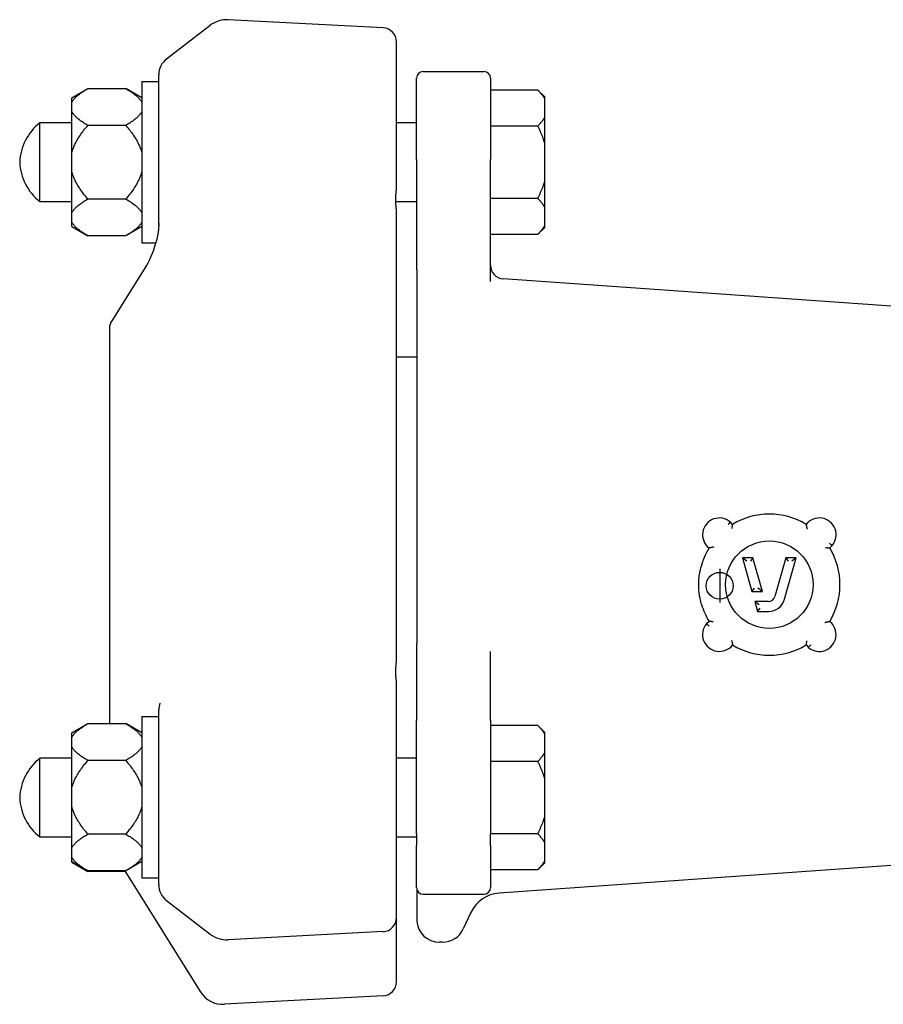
# Model space of a CAD drawing. Header units: millimetres. Extents: x 44 to 4255, y -48 to 483.
# Tile 1 of 5: x 118 to 247, y 157 to 303. Entities that reach past the tile are written whole.
import ezdxf

# ---------------------------------------------------------------- set-up
doc = ezdxf.new("R2010")
doc.units = ezdxf.units.MM
doc.layers.add('DETAIL', color=2, linetype='Continuous')
doc.layers.add('ORIGIN', color=6, linetype='Continuous')

msp = doc.modelspace()

# ---------------------------------------------------------------- linework, layer by layer
at = {"layer": 'DETAIL'}
for p, q in [((172.25, 302.03), (149.22, 303.24)), ((140.08, 297.42), (146.57, 302.41)), ((174.25, 278.31), (174.25, 299.93)), ((138.91, 272.8), (138.91, 295.04)), ((177.23, 282.45), (177.23, 294.54)), ((178.23, 295.54), (187.23, 295.54)), ((188.23, 294.54), (188.23, 282.45)), ((125.96, 291.61), (128.36, 293)), ((128.36, 293), (134.01, 293)), ((136.41, 291.61), (134.01, 293)), ((136.41, 294.05), (136.41, 270.05)), ((136.41, 294.05), (138.91, 294.05)), ((125.96, 290.88), (125.96, 291.61)), ((188.23, 292.8), (195.23, 292.8)), ((196.23, 291.8), (195.23, 292.8)), ((196.23, 291.8), (196.23, 291.56)), ((196.23, 291.56), (196.23, 288.66)), ((125.96, 289.64), (125.96, 290.88)), ((125.96, 283.29), (125.96, 289.64)), ((196.23, 288.66), (196.23, 284.94)), ((125.96, 287.92), (121.23, 287.92)), ((121.23, 276.17), (121.23, 287.92)), ((134.01, 287.52), (128.36, 287.52)), ((177.23, 287.92), (174.25, 287.92)), ((195.23, 287.42), (188.23, 287.42)), ((196.23, 284.94), (196.23, 279.15)), ((125.96, 280.8), (125.96, 283.29)), ((177.23, 282.45), (177.23, 269.19)), ((188.23, 266.36), (188.23, 282.45)), ((125.96, 274.46), (125.96, 280.8)), ((196.23, 279.15), (196.23, 275.43)), ((125.96, 276.17), (121.23, 276.17)), ((134.01, 276.57), (128.36, 276.57)), ((177.23, 276.17), (174.15, 276.17)), ((195.23, 276.67), (188.23, 276.67)), ((196.23, 275.43), (196.23, 272.54)), ((125.96, 273.21), (125.96, 274.46)), ((174.25, 208.02), (174.25, 274.7)), ((125.96, 272.48), (125.96, 273.21)), ((125.96, 272.48), (128.36, 271.1)), ((136.41, 272.48), (134.01, 271.1)), ((196.23, 272.54), (196.23, 272.3)), ((134.01, 271.1), (128.36, 271.1)), ((195.23, 271.3), (188.23, 271.3)), ((196.23, 272.3), (195.23, 271.3)), ((136.41, 270.05), (138.47, 270.05)), ((177.23, 269.19), (177.23, 266.2)), ((131.73, 258.06), (136.79, 266.16)), ((177.25, 266.05), (177.25, 210.54)), ((188.23, 264.32), (188.23, 266.36)), ((249.24, 260.56), (190.09, 264.7)), ((131.58, 257.53), (131.58, 198.55)), ((177.25, 253.05), (174.25, 253.05)), ((224.22, 228.19), (223.89, 228.53)), ((238.65, 224.68), (239.01, 225.03)), ((227.24, 223.22), (225.68, 223.22)), ((226.34, 222.72), (225.68, 223.22)), ((225.68, 223.22), (227.08, 218.22)), ((227.24, 223.22), (226.86, 222.72)), ((228.64, 218.22), (227.24, 223.22)), ((232.12, 223.22), (230.5, 217.45)), ((231.94, 217.04), (233.67, 223.22)), ((232.12, 223.22), (232.49, 222.72)), ((233.67, 223.22), (232.12, 223.22)), ((233.67, 223.22), (233.01, 222.72)), ((227.08, 218.22), (227.46, 218.72)), ((227.08, 218.22), (228.64, 218.22)), ((228.64, 218.22), (227.98, 218.72)), ((229.53, 216.72), (227.51, 216.72)), ((228.16, 216.22), (227.51, 216.72)), ((227.51, 216.72), (227.93, 215.22)), ((227.93, 215.22), (228.31, 215.72)), ((227.93, 215.22), (229.53, 215.22)), ((220.71, 213.76), (220.34, 213.41)), ((177.23, 210.11), (177.23, 206.94)), ((235.14, 210.25), (235.48, 209.89)), ((188.23, 208.86), (188.23, 209.26)), ((188.23, 199.03), (188.23, 208.86)), ((177.23, 206.94), (177.23, 199.03)), ((174.25, 169.72), (174.25, 204.62)), ((136.41, 199.6), (136.41, 175.6)), ((136.41, 199.6), (138.91, 199.6)), ((138.91, 174.61), (138.91, 200.59)), ((125.96, 197.16), (128.36, 198.55)), ((128.36, 198.55), (134.01, 198.55)), ((136.41, 197.16), (134.01, 198.55)), ((177.23, 182.17), (177.23, 199.03)), ((188.23, 199.03), (188.23, 182.17)), ((188.23, 198.3), (195.23, 198.3)), ((196.23, 197.3), (195.23, 198.3)), ((125.96, 196.43), (125.96, 197.16)), ((125.96, 195.19), (125.96, 196.43)), ((196.23, 197.3), (196.23, 197.06)), ((196.23, 197.06), (196.23, 194.16)), ((125.96, 188.84), (125.96, 195.19)), ((125.96, 193.42), (121.23, 193.42)), ((121.23, 181.67), (121.23, 193.42)), ((177.23, 193.42), (174.25, 193.42)), ((196.23, 194.16), (196.23, 190.44)), ((134.01, 193.07), (128.36, 193.07)), ((195.23, 192.92), (188.23, 192.92)), ((196.23, 190.44), (196.23, 184.65)), ((125.96, 186.35), (125.96, 188.84)), ((125.96, 180.01), (125.96, 186.35)), ((196.23, 184.65), (196.23, 180.93)), ((125.96, 181.67), (121.23, 181.67)), ((134.01, 182.12), (128.36, 182.12)), ((177.23, 181.67), (174.25, 181.67)), ((177.23, 182.17), (177.23, 180.43)), ((195.23, 182.17), (188.23, 182.17)), ((188.23, 180.43), (188.23, 182.17)), ((177.23, 174.18), (177.23, 180.43)), ((188.23, 180.43), (188.23, 174.18)), ((196.23, 180.93), (196.23, 178.04)), ((125.96, 178.76), (125.96, 180.01)), ((125.96, 178.03), (125.96, 178.76)), ((125.96, 178.03), (128.36, 176.65)), ((125.96, 177.93), (125.96, 178.03)), ((125.96, 177.93), (128.36, 176.55)), ((136.41, 178.03), (134.01, 176.65)), ((249.24, 177.53), (189.5, 173.35)), ((196.23, 177.8), (195.23, 176.8)), ((196.23, 178.04), (196.23, 177.8)), ((134.01, 176.65), (128.36, 176.65)), ((133.91, 176.55), (128.36, 176.55)), ((133.85, 176.65), (145.07, 158.69)), ((195.23, 176.8), (188.23, 176.8)), ((136.41, 175.6), (138.91, 175.6)), ((177.25, 174), (177.25, 169.2)), ((178.23, 173.18), (187.23, 173.18)), ((140.08, 172.23), (146.57, 167.23)), ((185.32, 170.48), (184.17, 168.01)), ((174.25, 160.16), (174.25, 169.72)), ((172.25, 167.62), (149.22, 166.41)), ((181.09, 166.05), (180.64, 166.05)), ((172.25, 158.05), (148.67, 156.82))]:
    msp.add_line(p, q, dxfattribs=at)
at = {"layer": 'DETAIL', "flags": 128}
for points in [[(125.96, 290.88), (126, 290.97), (126.04, 291.05), (126.09, 291.13), (126.15, 291.22), (126.21, 291.3), (126.28, 291.39), (126.35, 291.47), (126.42, 291.56), (126.5, 291.64), (126.59, 291.73), (126.68, 291.82), (126.78, 291.9), (126.88, 291.99), (126.98, 292.08), (127.1, 292.17), (127.21, 292.26), (127.34, 292.35), (127.47, 292.44), (127.6, 292.53), (127.74, 292.62), (127.89, 292.71), (128.04, 292.81), (128.19, 292.9), (128.36, 293)], [(134.01, 293), (134.17, 292.9), (134.33, 292.81), (134.48, 292.71), (134.63, 292.62), (134.77, 292.53), (134.9, 292.44), (135.03, 292.35), (135.15, 292.26), (135.27, 292.17), (135.38, 292.08), (135.49, 291.99), (135.59, 291.9), (135.69, 291.82), (135.78, 291.73), (135.86, 291.64), (135.94, 291.56), (136.02, 291.47), (136.09, 291.39), (136.16, 291.3), (136.22, 291.22), (136.27, 291.13), (136.32, 291.05), (136.37, 290.97), (136.41, 290.88)], [(195.23, 292.8), (195.29, 292.74), (195.34, 292.69), (195.39, 292.63), (195.44, 292.58), (195.49, 292.53), (195.54, 292.47), (195.59, 292.42), (195.63, 292.37), (195.68, 292.32), (195.72, 292.27), (195.76, 292.21), (195.81, 292.16), (195.85, 292.11), (195.89, 292.06), (195.93, 292.01), (195.96, 291.96), (196, 291.91), (196.04, 291.86), (196.07, 291.81), (196.11, 291.76), (196.14, 291.71), (196.17, 291.66), (196.2, 291.61), (196.23, 291.56)], [(128.36, 287.52), (128.19, 287.62), (128.04, 287.71), (127.89, 287.81), (127.74, 287.9), (127.6, 287.99), (127.47, 288.08), (127.34, 288.17), (127.21, 288.26), (127.1, 288.35), (126.98, 288.44), (126.88, 288.53), (126.78, 288.62), (126.68, 288.7), (126.59, 288.79), (126.5, 288.88), (126.42, 288.96), (126.35, 289.05), (126.28, 289.13), (126.21, 289.22), (126.15, 289.3), (126.09, 289.38), (126.04, 289.47), (126, 289.55), (125.96, 289.64)], [(136.41, 289.64), (136.37, 289.55), (136.32, 289.47), (136.27, 289.38), (136.22, 289.3), (136.16, 289.22), (136.09, 289.13), (136.02, 289.05), (135.94, 288.96), (135.86, 288.88), (135.78, 288.79), (135.69, 288.7), (135.59, 288.62), (135.49, 288.53), (135.38, 288.44), (135.27, 288.35), (135.15, 288.26), (135.03, 288.17), (134.9, 288.08), (134.77, 287.99), (134.63, 287.9), (134.48, 287.81), (134.33, 287.71), (134.17, 287.62), (134.01, 287.52)], [(196.23, 288.66), (196.2, 288.61), (196.17, 288.56), (196.14, 288.51), (196.11, 288.46), (196.07, 288.41), (196.04, 288.36), (196, 288.31), (195.96, 288.26), (195.93, 288.21), (195.89, 288.16), (195.85, 288.11), (195.81, 288.06), (195.76, 288.01), (195.72, 287.95), (195.68, 287.9), (195.63, 287.85), (195.59, 287.8), (195.54, 287.74), (195.49, 287.69), (195.44, 287.64), (195.39, 287.58), (195.34, 287.53), (195.29, 287.48), (195.23, 287.42)], [(125.96, 283.29), (126, 283.46), (126.04, 283.63), (126.09, 283.8), (126.15, 283.97), (126.21, 284.13), (126.28, 284.3), (126.35, 284.47), (126.42, 284.64), (126.5, 284.82), (126.59, 284.99), (126.68, 285.16), (126.78, 285.33), (126.88, 285.51), (126.98, 285.69), (127.1, 285.86), (127.21, 286.04), (127.34, 286.22), (127.47, 286.4), (127.6, 286.58), (127.74, 286.77), (127.89, 286.95), (128.04, 287.14), (128.19, 287.33), (128.36, 287.52)], [(134.01, 287.52), (134.17, 287.33), (134.33, 287.14), (134.48, 286.95), (134.63, 286.77), (134.77, 286.58), (134.9, 286.4), (135.03, 286.22), (135.15, 286.04), (135.27, 285.86), (135.38, 285.69), (135.49, 285.51), (135.59, 285.33), (135.69, 285.16), (135.78, 284.99), (135.86, 284.82), (135.94, 284.64), (136.02, 284.47), (136.09, 284.3), (136.16, 284.13), (136.22, 283.97), (136.27, 283.8), (136.32, 283.63), (136.37, 283.46), (136.41, 283.29)], [(195.23, 287.42), (195.29, 287.31), (195.34, 287.21), (195.39, 287.1), (195.44, 286.99), (195.49, 286.88), (195.54, 286.78), (195.59, 286.67), (195.63, 286.57), (195.68, 286.46), (195.72, 286.36), (195.76, 286.26), (195.81, 286.15), (195.85, 286.05), (195.89, 285.95), (195.93, 285.85), (195.96, 285.74), (196, 285.64), (196.04, 285.54), (196.07, 285.44), (196.11, 285.34), (196.14, 285.24), (196.17, 285.14), (196.2, 285.04), (196.23, 284.94)], [(128.36, 276.57), (128.19, 276.76), (128.04, 276.95), (127.89, 277.14), (127.74, 277.33), (127.6, 277.51), (127.47, 277.69), (127.34, 277.87), (127.21, 278.05), (127.1, 278.23), (126.98, 278.41), (126.88, 278.58), (126.78, 278.76), (126.68, 278.93), (126.59, 279.11), (126.5, 279.28), (126.42, 279.45), (126.35, 279.62), (126.28, 279.79), (126.21, 279.96), (126.15, 280.13), (126.09, 280.3), (126.04, 280.47), (126, 280.63), (125.96, 280.8)], [(136.41, 280.8), (136.37, 280.63), (136.32, 280.47), (136.27, 280.3), (136.22, 280.13), (136.16, 279.96), (136.09, 279.79), (136.02, 279.62), (135.94, 279.45), (135.86, 279.28), (135.78, 279.11), (135.69, 278.93), (135.59, 278.76), (135.49, 278.58), (135.38, 278.41), (135.27, 278.23), (135.15, 278.05), (135.03, 277.87), (134.9, 277.69), (134.77, 277.51), (134.63, 277.33), (134.48, 277.14), (134.33, 276.95), (134.17, 276.76), (134.01, 276.57)], [(174.24, 278.12), (174.24, 278.13), (174.24, 278.13), (174.24, 278.14), (174.24, 278.15), (174.24, 278.16), (174.25, 278.17), (174.25, 278.17), (174.25, 278.18), (174.25, 278.19), (174.25, 278.2), (174.25, 278.2), (174.25, 278.21), (174.25, 278.22), (174.25, 278.23), (174.25, 278.24), (174.25, 278.24), (174.25, 278.25), (174.25, 278.26), (174.25, 278.27), (174.25, 278.27), (174.25, 278.28), (174.25, 278.29), (174.25, 278.3), (174.25, 278.31)], [(196.23, 279.15), (196.2, 279.05), (196.17, 278.95), (196.14, 278.85), (196.11, 278.75), (196.07, 278.65), (196.04, 278.55), (196, 278.45), (195.96, 278.35), (195.93, 278.25), (195.89, 278.15), (195.85, 278.04), (195.81, 277.94), (195.76, 277.84), (195.72, 277.73), (195.68, 277.63), (195.63, 277.53), (195.59, 277.42), (195.54, 277.32), (195.49, 277.21), (195.44, 277.1), (195.39, 277), (195.34, 276.89), (195.29, 276.78), (195.23, 276.67)], [(174.2, 275.41), (174.19, 275.51), (174.18, 275.6), (174.17, 275.7), (174.16, 275.8), (174.16, 275.9), (174.15, 276), (174.15, 276.1), (174.15, 276.2), (174.15, 276.29), (174.14, 276.39), (174.14, 276.49), (174.15, 276.59), (174.15, 276.69), (174.15, 276.79), (174.15, 276.89), (174.16, 276.99), (174.16, 277.08), (174.17, 277.18), (174.17, 277.28), (174.18, 277.38), (174.19, 277.48), (174.2, 277.58), (174.21, 277.68), (174.22, 277.77)], [(174.22, 277.77), (174.22, 277.79), (174.22, 277.8), (174.22, 277.82), (174.23, 277.83), (174.23, 277.85), (174.23, 277.86), (174.23, 277.88), (174.23, 277.89), (174.23, 277.9), (174.23, 277.92), (174.23, 277.93), (174.24, 277.95), (174.24, 277.96), (174.24, 277.98), (174.24, 277.99), (174.24, 278.01), (174.24, 278.02), (174.24, 278.03), (174.24, 278.05), (174.24, 278.06), (174.24, 278.08), (174.24, 278.09), (174.24, 278.1), (174.24, 278.12)], [(125.96, 274.46), (126, 274.54), (126.04, 274.63), (126.09, 274.71), (126.15, 274.79), (126.21, 274.88), (126.28, 274.96), (126.35, 275.05), (126.42, 275.13), (126.5, 275.22), (126.59, 275.31), (126.68, 275.39), (126.78, 275.48), (126.88, 275.57), (126.98, 275.65), (127.1, 275.74), (127.21, 275.83), (127.34, 275.92), (127.47, 276.01), (127.6, 276.1), (127.74, 276.2), (127.89, 276.29), (128.04, 276.38), (128.19, 276.48), (128.36, 276.57)], [(134.01, 276.57), (134.17, 276.48), (134.33, 276.38), (134.48, 276.29), (134.63, 276.2), (134.77, 276.1), (134.9, 276.01), (135.03, 275.92), (135.15, 275.83), (135.27, 275.74), (135.38, 275.65), (135.49, 275.57), (135.59, 275.48), (135.69, 275.39), (135.78, 275.31), (135.86, 275.22), (135.94, 275.13), (136.02, 275.05), (136.09, 274.96), (136.16, 274.88), (136.22, 274.79), (136.27, 274.71), (136.32, 274.63), (136.37, 274.54), (136.41, 274.46)], [(174.22, 275.13), (174.22, 275.15), (174.22, 275.16), (174.22, 275.17), (174.22, 275.18), (174.22, 275.19), (174.21, 275.2), (174.21, 275.21), (174.21, 275.22), (174.21, 275.24), (174.21, 275.25), (174.21, 275.26), (174.21, 275.27), (174.21, 275.28), (174.21, 275.29), (174.2, 275.3), (174.2, 275.32), (174.2, 275.33), (174.2, 275.34), (174.2, 275.35), (174.2, 275.36), (174.2, 275.37), (174.2, 275.38), (174.2, 275.4), (174.2, 275.41)], [(195.23, 276.67), (195.29, 276.62), (195.34, 276.56), (195.39, 276.51), (195.44, 276.46), (195.49, 276.4), (195.54, 276.35), (195.59, 276.3), (195.63, 276.24), (195.68, 276.19), (195.72, 276.14), (195.76, 276.09), (195.81, 276.04), (195.85, 275.99), (195.89, 275.93), (195.93, 275.88), (195.96, 275.83), (196, 275.78), (196.04, 275.73), (196.07, 275.68), (196.11, 275.63), (196.14, 275.58), (196.17, 275.53), (196.2, 275.48), (196.23, 275.43)], [(174.25, 274.7), (174.25, 274.71), (174.25, 274.73), (174.25, 274.75), (174.25, 274.77), (174.25, 274.78), (174.24, 274.8), (174.24, 274.82), (174.24, 274.84), (174.24, 274.86), (174.24, 274.87), (174.24, 274.89), (174.24, 274.91), (174.24, 274.93), (174.24, 274.95), (174.24, 274.97), (174.24, 274.98), (174.23, 275), (174.23, 275.02), (174.23, 275.04), (174.23, 275.06), (174.23, 275.08), (174.23, 275.1), (174.22, 275.12), (174.22, 275.13)], [(128.36, 271.1), (128.19, 271.19), (128.04, 271.29), (127.89, 271.38), (127.74, 271.47), (127.6, 271.57), (127.47, 271.66), (127.34, 271.75), (127.21, 271.84), (127.1, 271.93), (126.98, 272.02), (126.88, 272.1), (126.78, 272.19), (126.68, 272.28), (126.59, 272.36), (126.5, 272.45), (126.42, 272.54), (126.35, 272.62), (126.28, 272.71), (126.21, 272.79), (126.15, 272.88), (126.09, 272.96), (126.04, 273.04), (126, 273.13), (125.96, 273.21)], [(136.41, 273.21), (136.37, 273.13), (136.32, 273.04), (136.27, 272.96), (136.22, 272.88), (136.16, 272.79), (136.09, 272.71), (136.02, 272.62), (135.94, 272.54), (135.86, 272.45), (135.78, 272.36), (135.69, 272.28), (135.59, 272.19), (135.49, 272.1), (135.38, 272.02), (135.27, 271.93), (135.15, 271.84), (135.03, 271.75), (134.9, 271.66), (134.77, 271.57), (134.63, 271.47), (134.48, 271.38), (134.33, 271.29), (134.17, 271.19), (134.01, 271.1)], [(138.91, 273), (138.91, 272.84), (138.9, 272.69), (138.9, 272.54), (138.89, 272.4), (138.88, 272.26), (138.87, 272.13), (138.86, 271.99), (138.85, 271.87), (138.83, 271.74), (138.81, 271.62), (138.8, 271.51), (138.78, 271.4), (138.76, 271.29), (138.74, 271.18), (138.73, 271.09), (138.71, 270.99), (138.69, 270.9), (138.67, 270.82), (138.65, 270.73), (138.63, 270.66), (138.61, 270.58), (138.6, 270.52), (138.58, 270.45), (138.56, 270.39)], [(196.23, 272.54), (196.2, 272.49), (196.17, 272.44), (196.14, 272.39), (196.11, 272.34), (196.07, 272.29), (196.04, 272.24), (196, 272.19), (195.96, 272.14), (195.93, 272.09), (195.89, 272.03), (195.85, 271.98), (195.81, 271.93), (195.76, 271.88), (195.72, 271.83), (195.68, 271.78), (195.63, 271.72), (195.59, 271.67), (195.54, 271.62), (195.49, 271.57), (195.44, 271.51), (195.39, 271.46), (195.34, 271.41), (195.29, 271.35), (195.23, 271.3)], [(136.79, 266.16), (137.07, 266.62), (137.32, 267.09), (137.56, 267.56), (137.78, 268.05), (137.98, 268.54), (138.16, 269.04), (138.33, 269.54), (138.4, 269.8), (138.47, 270.05)], [(138.56, 270.39), (138.55, 270.37), (138.55, 270.34), (138.54, 270.32), (138.53, 270.29), (138.53, 270.27), (138.52, 270.25), (138.52, 270.23), (138.51, 270.21), (138.51, 270.19), (138.5, 270.18), (138.5, 270.16), (138.49, 270.15), (138.49, 270.13), (138.49, 270.12), (138.48, 270.11), (138.48, 270.1), (138.48, 270.09), (138.48, 270.08), (138.47, 270.07), (138.47, 270.06), (138.47, 270.06), (138.47, 270.05), (138.47, 270.05), (138.47, 270.05)], [(177.23, 266.2), (177.23, 266.19), (177.23, 266.18), (177.23, 266.17), (177.23, 266.16), (177.23, 266.16), (177.23, 266.15), (177.23, 266.14), (177.24, 266.13), (177.24, 266.12), (177.24, 266.11), (177.24, 266.1), (177.24, 266.1), (177.24, 266.09), (177.24, 266.08), (177.24, 266.07), (177.25, 266.06), (177.25, 266.05), (177.25, 266.04), (177.25, 266.03), (177.26, 266.03), (177.26, 266.02), (177.26, 266.01), (177.26, 266), (177.27, 265.99)], [(177.27, 265.99), (177.27, 265.99), (177.27, 265.99), (177.27, 265.98), (177.27, 265.98), (177.27, 265.98), (177.27, 265.98), (177.27, 265.97), (177.27, 265.97), (177.27, 265.97), (177.27, 265.97), (177.27, 265.96), (177.27, 265.96), (177.27, 265.96), (177.27, 265.96), (177.27, 265.95), (177.27, 265.95), (177.27, 265.95), (177.27, 265.95), (177.28, 265.94), (177.28, 265.94), (177.28, 265.94), (177.28, 265.94), (177.28, 265.93), (177.28, 265.93)], [(223.55, 228.17), (223.57, 228.19), (223.59, 228.21), (223.62, 228.24), (223.64, 228.26), (223.66, 228.28), (223.68, 228.31), (223.7, 228.33), (223.72, 228.35), (223.74, 228.37), (223.76, 228.39), (223.78, 228.41), (223.79, 228.42), (223.81, 228.44), (223.82, 228.46), (223.84, 228.47), (223.85, 228.48), (223.86, 228.49), (223.87, 228.5), (223.88, 228.51), (223.88, 228.52), (223.89, 228.52), (223.89, 228.53), (223.89, 228.53), (223.89, 228.53)], [(224.14, 227.55), (224.14, 227.58), (224.15, 227.62), (224.15, 227.66), (224.16, 227.7), (224.16, 227.73), (224.17, 227.77), (224.17, 227.8), (224.17, 227.84), (224.18, 227.87), (224.18, 227.91), (224.19, 227.94), (224.19, 227.97), (224.19, 228), (224.2, 228.03), (224.2, 228.06), (224.21, 228.08), (224.21, 228.11), (224.21, 228.13), (224.21, 228.15), (224.22, 228.16), (224.22, 228.17), (224.22, 228.18), (224.22, 228.19), (224.22, 228.19)], [(235.14, 228.19), (235.14, 228.19), (235.14, 228.18), (235.14, 228.17), (235.14, 228.16), (235.15, 228.14), (235.15, 228.12), (235.15, 228.09), (235.16, 228.07), (235.16, 228.04), (235.17, 228.01), (235.18, 227.98), (235.18, 227.95), (235.19, 227.91), (235.2, 227.88), (235.21, 227.84), (235.22, 227.8), (235.22, 227.76), (235.23, 227.73), (235.24, 227.69), (235.25, 227.65), (235.26, 227.61), (235.27, 227.57), (235.28, 227.53), (235.29, 227.49)], [(221.4, 224.83), (221.36, 224.82), (221.32, 224.81), (221.29, 224.8), (221.25, 224.79), (221.21, 224.78), (221.17, 224.77), (221.13, 224.76), (221.09, 224.76), (221.06, 224.75), (221.02, 224.74), (220.99, 224.73), (220.95, 224.72), (220.92, 224.72), (220.89, 224.71), (220.86, 224.71), (220.83, 224.7), (220.8, 224.7), (220.78, 224.69), (220.76, 224.69), (220.74, 224.68), (220.73, 224.68), (220.72, 224.68), (220.71, 224.68), (220.71, 224.68)], [(238.01, 224.75), (238.04, 224.75), (238.08, 224.75), (238.12, 224.74), (238.16, 224.74), (238.19, 224.73), (238.23, 224.73), (238.26, 224.73), (238.3, 224.72), (238.33, 224.72), (238.37, 224.71), (238.4, 224.71), (238.43, 224.7), (238.46, 224.7), (238.49, 224.7), (238.52, 224.69), (238.54, 224.69), (238.57, 224.69), (238.59, 224.69), (238.6, 224.68), (238.62, 224.68), (238.63, 224.68), (238.64, 224.68), (238.65, 224.68), (238.65, 224.68)], [(238.64, 225.37), (238.67, 225.34), (238.69, 225.32), (238.71, 225.3), (238.74, 225.28), (238.76, 225.26), (238.78, 225.24), (238.8, 225.22), (238.83, 225.2), (238.85, 225.18), (238.87, 225.16), (238.88, 225.14), (238.9, 225.13), (238.92, 225.11), (238.93, 225.1), (238.95, 225.08), (238.96, 225.07), (238.97, 225.06), (238.98, 225.05), (238.99, 225.04), (239, 225.04), (239, 225.03), (239.01, 225.03), (239.01, 225.03), (239.01, 225.03)], [(219.6, 216.26), (219.54, 216.49), (219.48, 216.72), (219.43, 216.95), (219.38, 217.18), (219.34, 217.42), (219.3, 217.65), (219.27, 217.89), (219.25, 218.13), (219.22, 218.37), (219.21, 218.6), (219.2, 218.84), (219.19, 219.08), (219.19, 219.32), (219.2, 219.56), (219.21, 219.8), (219.22, 220.04), (219.24, 220.27), (219.27, 220.51), (219.3, 220.75), (219.33, 220.98), (219.37, 221.22), (219.42, 221.45), (219.47, 221.69), (219.53, 221.92)], [(220.71, 213.07), (220.69, 213.09), (220.66, 213.11), (220.64, 213.13), (220.61, 213.15), (220.59, 213.18), (220.57, 213.2), (220.55, 213.22), (220.53, 213.24), (220.51, 213.26), (220.49, 213.27), (220.47, 213.29), (220.45, 213.31), (220.43, 213.32), (220.42, 213.34), (220.4, 213.35), (220.39, 213.36), (220.38, 213.37), (220.37, 213.38), (220.36, 213.39), (220.36, 213.4), (220.35, 213.4), (220.35, 213.4), (220.34, 213.41), (220.34, 213.41)], [(221.35, 213.68), (221.31, 213.69), (221.27, 213.69), (221.24, 213.7), (221.2, 213.7), (221.16, 213.7), (221.13, 213.71), (221.09, 213.71), (221.06, 213.72), (221.02, 213.72), (220.99, 213.73), (220.95, 213.73), (220.92, 213.73), (220.89, 213.74), (220.86, 213.74), (220.84, 213.74), (220.81, 213.75), (220.79, 213.75), (220.77, 213.75), (220.75, 213.75), (220.74, 213.76), (220.72, 213.76), (220.72, 213.76), (220.71, 213.76), (220.71, 213.76)], [(237.95, 213.6), (237.99, 213.61), (238.03, 213.63), (238.07, 213.64), (238.11, 213.65), (238.15, 213.65), (238.19, 213.66), (238.22, 213.67), (238.26, 213.68), (238.3, 213.69), (238.33, 213.7), (238.37, 213.71), (238.4, 213.71), (238.44, 213.72), (238.47, 213.73), (238.5, 213.73), (238.53, 213.74), (238.55, 213.74), (238.58, 213.75), (238.6, 213.75), (238.61, 213.75), (238.63, 213.76), (238.64, 213.76), (238.65, 213.76), (238.65, 213.76)], [(177.28, 210.87), (177.28, 210.87), (177.28, 210.86), (177.28, 210.85), (177.28, 210.85), (177.28, 210.84), (177.27, 210.83), (177.27, 210.82), (177.27, 210.82), (177.27, 210.81), (177.27, 210.8), (177.27, 210.8), (177.27, 210.79), (177.27, 210.78), (177.27, 210.77), (177.27, 210.77), (177.27, 210.76), (177.27, 210.75), (177.27, 210.75), (177.27, 210.74), (177.27, 210.73), (177.27, 210.73), (177.27, 210.72), (177.27, 210.71), (177.27, 210.7)], [(224.06, 210.94), (224.07, 210.9), (224.08, 210.87), (224.09, 210.83), (224.1, 210.79), (224.11, 210.75), (224.12, 210.71), (224.13, 210.67), (224.14, 210.64), (224.15, 210.6), (224.16, 210.56), (224.16, 210.53), (224.17, 210.49), (224.18, 210.46), (224.18, 210.43), (224.19, 210.4), (224.2, 210.37), (224.2, 210.34), (224.21, 210.32), (224.21, 210.3), (224.21, 210.28), (224.22, 210.27), (224.22, 210.26), (224.22, 210.25), (224.22, 210.25)], [(235.21, 210.89), (235.21, 210.85), (235.21, 210.82), (235.2, 210.78), (235.2, 210.74), (235.19, 210.7), (235.19, 210.67), (235.18, 210.63), (235.18, 210.6), (235.18, 210.56), (235.17, 210.53), (235.17, 210.5), (235.16, 210.46), (235.16, 210.43), (235.16, 210.41), (235.15, 210.38), (235.15, 210.35), (235.15, 210.33), (235.14, 210.31), (235.14, 210.29), (235.14, 210.28), (235.14, 210.27), (235.14, 210.26), (235.14, 210.25), (235.14, 210.25)], [(177.27, 210.7), (177.26, 210.68), (177.26, 210.65), (177.26, 210.63), (177.26, 210.6), (177.25, 210.58), (177.25, 210.55), (177.25, 210.53), (177.25, 210.5), (177.24, 210.48), (177.24, 210.46), (177.24, 210.43), (177.24, 210.41), (177.24, 210.38), (177.24, 210.36), (177.24, 210.33), (177.24, 210.3), (177.23, 210.28), (177.23, 210.25), (177.23, 210.23), (177.23, 210.2), (177.23, 210.18), (177.23, 210.15), (177.23, 210.13), (177.23, 210.1)], [(235.82, 210.26), (235.8, 210.24), (235.78, 210.21), (235.75, 210.19), (235.73, 210.16), (235.71, 210.14), (235.69, 210.12), (235.67, 210.1), (235.65, 210.08), (235.63, 210.06), (235.61, 210.04), (235.59, 210.02), (235.58, 210), (235.56, 209.98), (235.55, 209.97), (235.54, 209.96), (235.52, 209.94), (235.51, 209.93), (235.5, 209.92), (235.5, 209.91), (235.49, 209.91), (235.48, 209.9), (235.48, 209.9), (235.48, 209.89), (235.48, 209.89)], [(174.22, 207.55), (174.22, 207.57), (174.23, 207.59), (174.23, 207.61), (174.23, 207.63), (174.23, 207.65), (174.23, 207.67), (174.23, 207.69), (174.24, 207.71), (174.24, 207.73), (174.24, 207.75), (174.24, 207.77), (174.24, 207.79), (174.24, 207.81), (174.24, 207.83), (174.24, 207.85), (174.24, 207.87), (174.24, 207.89), (174.24, 207.91), (174.25, 207.93), (174.25, 207.95), (174.25, 207.96), (174.25, 207.98), (174.25, 208), (174.25, 208.02)], [(174.22, 205.08), (174.21, 205.17), (174.2, 205.26), (174.19, 205.35), (174.18, 205.44), (174.17, 205.53), (174.17, 205.62), (174.16, 205.72), (174.16, 205.81), (174.15, 205.9), (174.15, 205.99), (174.15, 206.08), (174.15, 206.17), (174.14, 206.26), (174.14, 206.35), (174.15, 206.44), (174.15, 206.53), (174.15, 206.62), (174.15, 206.71), (174.16, 206.8), (174.16, 206.89), (174.17, 206.98), (174.18, 207.08), (174.19, 207.17), (174.2, 207.26)], [(174.2, 207.26), (174.2, 207.27), (174.2, 207.28), (174.2, 207.29), (174.2, 207.31), (174.2, 207.32), (174.2, 207.33), (174.2, 207.34), (174.2, 207.35), (174.2, 207.37), (174.21, 207.38), (174.21, 207.39), (174.21, 207.4), (174.21, 207.42), (174.21, 207.43), (174.21, 207.44), (174.21, 207.45), (174.21, 207.46), (174.21, 207.48), (174.22, 207.49), (174.22, 207.5), (174.22, 207.51), (174.22, 207.53), (174.22, 207.54), (174.22, 207.55)], [(174.24, 204.77), (174.24, 204.78), (174.24, 204.79), (174.24, 204.81), (174.24, 204.82), (174.24, 204.83), (174.24, 204.84), (174.24, 204.86), (174.24, 204.87), (174.24, 204.88), (174.24, 204.9), (174.24, 204.91), (174.24, 204.92), (174.23, 204.94), (174.23, 204.95), (174.23, 204.96), (174.23, 204.98), (174.23, 204.99), (174.23, 205), (174.23, 205.02), (174.23, 205.03), (174.22, 205.04), (174.22, 205.06), (174.22, 205.07), (174.22, 205.08)], [(174.25, 204.62), (174.25, 204.63), (174.25, 204.63), (174.25, 204.64), (174.25, 204.64), (174.25, 204.65), (174.25, 204.66), (174.25, 204.66), (174.25, 204.67), (174.25, 204.67), (174.25, 204.68), (174.25, 204.69), (174.25, 204.69), (174.25, 204.7), (174.25, 204.71), (174.25, 204.71), (174.25, 204.72), (174.25, 204.72), (174.25, 204.73), (174.24, 204.74), (174.24, 204.74), (174.24, 204.75), (174.24, 204.75), (174.24, 204.76), (174.24, 204.77)], [(125.96, 196.43), (126, 196.52), (126.04, 196.6), (126.09, 196.69), (126.15, 196.77), (126.21, 196.86), (126.28, 196.94), (126.35, 197.02), (126.42, 197.11), (126.5, 197.2), (126.59, 197.28), (126.68, 197.37), (126.78, 197.46), (126.88, 197.54), (126.98, 197.63), (127.1, 197.72), (127.21, 197.81), (127.34, 197.9), (127.47, 197.99), (127.6, 198.08), (127.74, 198.17), (127.89, 198.26), (128.04, 198.36), (128.19, 198.45), (128.36, 198.55)], [(134.01, 198.55), (134.17, 198.45), (134.33, 198.36), (134.48, 198.26), (134.63, 198.17), (134.77, 198.08), (134.9, 197.99), (135.03, 197.9), (135.15, 197.81), (135.27, 197.72), (135.38, 197.63), (135.49, 197.54), (135.59, 197.46), (135.69, 197.37), (135.78, 197.28), (135.86, 197.2), (135.94, 197.11), (136.02, 197.02), (136.09, 196.94), (136.16, 196.86), (136.22, 196.77), (136.27, 196.69), (136.32, 196.6), (136.37, 196.52), (136.41, 196.43)], [(195.23, 198.3), (195.29, 198.24), (195.34, 198.19), (195.39, 198.13), (195.44, 198.08), (195.49, 198.03), (195.54, 197.97), (195.59, 197.92), (195.63, 197.87), (195.68, 197.82), (195.72, 197.77), (195.76, 197.71), (195.81, 197.66), (195.85, 197.61), (195.89, 197.56), (195.93, 197.51), (195.96, 197.46), (196, 197.41), (196.04, 197.36), (196.07, 197.31), (196.11, 197.26), (196.14, 197.21), (196.17, 197.16), (196.2, 197.11), (196.23, 197.06)], [(128.36, 193.07), (128.19, 193.17), (128.04, 193.26), (127.89, 193.36), (127.74, 193.45), (127.6, 193.54), (127.47, 193.63), (127.34, 193.72), (127.21, 193.81), (127.1, 193.9), (126.98, 193.99), (126.88, 194.08), (126.78, 194.17), (126.68, 194.25), (126.59, 194.34), (126.5, 194.43), (126.42, 194.51), (126.35, 194.6), (126.28, 194.68), (126.21, 194.77), (126.15, 194.85), (126.09, 194.94), (126.04, 195.02), (126, 195.11), (125.96, 195.19)], [(136.41, 195.19), (136.37, 195.11), (136.32, 195.02), (136.27, 194.94), (136.22, 194.85), (136.16, 194.77), (136.09, 194.68), (136.02, 194.6), (135.94, 194.51), (135.86, 194.43), (135.78, 194.34), (135.69, 194.25), (135.59, 194.17), (135.49, 194.08), (135.38, 193.99), (135.27, 193.9), (135.15, 193.81), (135.03, 193.72), (134.9, 193.63), (134.77, 193.54), (134.63, 193.45), (134.48, 193.36), (134.33, 193.26), (134.17, 193.17), (134.01, 193.07)], [(196.23, 194.16), (196.2, 194.11), (196.17, 194.06), (196.14, 194.01), (196.11, 193.96), (196.07, 193.91), (196.04, 193.86), (196, 193.81), (195.96, 193.76), (195.93, 193.71), (195.89, 193.66), (195.85, 193.61), (195.81, 193.56), (195.76, 193.51), (195.72, 193.45), (195.68, 193.4), (195.63, 193.35), (195.59, 193.3), (195.54, 193.24), (195.49, 193.19), (195.44, 193.14), (195.39, 193.08), (195.34, 193.03), (195.29, 192.98), (195.23, 192.92)], [(125.96, 188.84), (126, 189.01), (126.04, 189.18), (126.09, 189.35), (126.15, 189.52), (126.21, 189.69), (126.28, 189.86), (126.35, 190.03), (126.42, 190.2), (126.5, 190.37), (126.59, 190.54), (126.68, 190.71), (126.78, 190.89), (126.88, 191.06), (126.98, 191.24), (127.1, 191.41), (127.21, 191.59), (127.34, 191.77), (127.47, 191.95), (127.6, 192.14), (127.74, 192.32), (127.89, 192.51), (128.04, 192.69), (128.19, 192.88), (128.36, 193.07)], [(134.01, 193.07), (134.17, 192.88), (134.33, 192.69), (134.48, 192.51), (134.63, 192.32), (134.77, 192.14), (134.9, 191.95), (135.03, 191.77), (135.15, 191.59), (135.27, 191.41), (135.38, 191.24), (135.49, 191.06), (135.59, 190.89), (135.69, 190.71), (135.78, 190.54), (135.86, 190.37), (135.94, 190.2), (136.02, 190.03), (136.09, 189.86), (136.16, 189.69), (136.22, 189.52), (136.27, 189.35), (136.32, 189.18), (136.37, 189.01), (136.41, 188.84)], [(195.23, 192.92), (195.29, 192.81), (195.34, 192.71), (195.39, 192.6), (195.44, 192.49), (195.49, 192.38), (195.54, 192.28), (195.59, 192.17), (195.63, 192.07), (195.68, 191.96), (195.72, 191.86), (195.76, 191.76), (195.81, 191.65), (195.85, 191.55), (195.89, 191.45), (195.93, 191.35), (195.96, 191.24), (196, 191.14), (196.04, 191.04), (196.07, 190.94), (196.11, 190.84), (196.14, 190.74), (196.17, 190.64), (196.2, 190.54), (196.23, 190.44)], [(128.36, 182.12), (128.19, 182.32), (128.04, 182.5), (127.89, 182.69), (127.74, 182.88), (127.6, 183.06), (127.47, 183.24), (127.34, 183.43), (127.21, 183.61), (127.1, 183.78), (126.98, 183.96), (126.88, 184.14), (126.78, 184.31), (126.68, 184.49), (126.59, 184.66), (126.5, 184.83), (126.42, 185), (126.35, 185.17), (126.28, 185.34), (126.21, 185.51), (126.15, 185.68), (126.09, 185.85), (126.04, 186.02), (126, 186.19), (125.96, 186.35)], [(136.41, 186.35), (136.37, 186.19), (136.32, 186.02), (136.27, 185.85), (136.22, 185.68), (136.16, 185.51), (136.09, 185.34), (136.02, 185.17), (135.94, 185), (135.86, 184.83), (135.78, 184.66), (135.69, 184.49), (135.59, 184.31), (135.49, 184.14), (135.38, 183.96), (135.27, 183.78), (135.15, 183.61), (135.03, 183.43), (134.9, 183.24), (134.77, 183.06), (134.63, 182.88), (134.48, 182.69), (134.33, 182.5), (134.17, 182.32), (134.01, 182.12)], [(196.23, 184.65), (196.2, 184.55), (196.17, 184.45), (196.14, 184.35), (196.11, 184.25), (196.07, 184.15), (196.04, 184.05), (196, 183.95), (195.96, 183.85), (195.93, 183.75), (195.89, 183.65), (195.85, 183.54), (195.81, 183.44), (195.76, 183.34), (195.72, 183.23), (195.68, 183.13), (195.63, 183.03), (195.59, 182.92), (195.54, 182.82), (195.49, 182.71), (195.44, 182.6), (195.39, 182.5), (195.34, 182.39), (195.29, 182.28), (195.23, 182.17)], [(125.96, 180.01), (126, 180.09), (126.04, 180.18), (126.09, 180.26), (126.15, 180.35), (126.21, 180.43), (126.28, 180.51), (126.35, 180.6), (126.42, 180.69), (126.5, 180.77), (126.59, 180.86), (126.68, 180.94), (126.78, 181.03), (126.88, 181.12), (126.98, 181.21), (127.1, 181.29), (127.21, 181.38), (127.34, 181.47), (127.47, 181.56), (127.6, 181.66), (127.74, 181.75), (127.89, 181.84), (128.04, 181.93), (128.19, 182.03), (128.36, 182.12)], [(134.01, 182.12), (134.17, 182.03), (134.33, 181.93), (134.48, 181.84), (134.63, 181.75), (134.77, 181.66), (134.9, 181.56), (135.03, 181.47), (135.15, 181.38), (135.27, 181.29), (135.38, 181.21), (135.49, 181.12), (135.59, 181.03), (135.69, 180.94), (135.78, 180.86), (135.86, 180.77), (135.94, 180.69), (136.02, 180.6), (136.09, 180.51), (136.16, 180.43), (136.22, 180.35), (136.27, 180.26), (136.32, 180.18), (136.37, 180.09), (136.41, 180.01)], [(195.23, 182.17), (195.29, 182.12), (195.34, 182.06), (195.39, 182.01), (195.44, 181.96), (195.49, 181.9), (195.54, 181.85), (195.59, 181.8), (195.63, 181.74), (195.68, 181.69), (195.72, 181.64), (195.76, 181.59), (195.81, 181.54), (195.85, 181.49), (195.89, 181.43), (195.93, 181.38), (195.96, 181.33), (196, 181.28), (196.04, 181.23), (196.07, 181.18), (196.11, 181.13), (196.14, 181.08), (196.17, 181.03), (196.2, 180.98), (196.23, 180.93)], [(128.36, 176.65), (128.19, 176.74), (128.04, 176.84), (127.89, 176.93), (127.74, 177.03), (127.6, 177.12), (127.47, 177.21), (127.34, 177.3), (127.21, 177.39), (127.1, 177.48), (126.98, 177.57), (126.88, 177.66), (126.78, 177.74), (126.68, 177.83), (126.59, 177.92), (126.5, 178), (126.42, 178.09), (126.35, 178.17), (126.28, 178.26), (126.21, 178.34), (126.15, 178.43), (126.09, 178.51), (126.04, 178.6), (126, 178.68), (125.96, 178.76)], [(136.41, 178.76), (136.37, 178.68), (136.32, 178.6), (136.27, 178.51), (136.22, 178.43), (136.16, 178.34), (136.09, 178.26), (136.02, 178.17), (135.94, 178.09), (135.86, 178), (135.78, 177.92), (135.69, 177.83), (135.59, 177.74), (135.49, 177.66), (135.38, 177.57), (135.27, 177.48), (135.15, 177.39), (135.03, 177.3), (134.9, 177.21), (134.77, 177.12), (134.63, 177.03), (134.48, 176.93), (134.33, 176.84), (134.17, 176.74), (134.01, 176.65)], [(128.36, 176.55), (128.3, 176.58), (128.23, 176.62), (128.17, 176.65), (128.11, 176.69), (128.05, 176.73), (127.99, 176.76), (127.94, 176.8), (127.88, 176.83), (127.82, 176.87), (127.77, 176.9), (127.72, 176.94), (127.66, 176.97), (127.61, 177.01), (127.56, 177.04), (127.51, 177.08), (127.46, 177.11), (127.41, 177.15), (127.36, 177.18), (127.31, 177.21), (127.26, 177.25), (127.22, 177.28), (127.17, 177.32), (127.13, 177.35), (127.08, 177.38)], [(196.23, 178.04), (196.2, 177.99), (196.17, 177.94), (196.14, 177.89), (196.11, 177.84), (196.07, 177.79), (196.04, 177.74), (196, 177.69), (195.96, 177.64), (195.93, 177.59), (195.89, 177.53), (195.85, 177.48), (195.81, 177.43), (195.76, 177.38), (195.72, 177.33), (195.68, 177.28), (195.63, 177.22), (195.59, 177.17), (195.54, 177.12), (195.49, 177.07), (195.44, 177.01), (195.39, 176.96), (195.34, 176.91), (195.29, 176.85), (195.23, 176.8)]]:
    msp.add_lwpolyline(points, dxfattribs=at)
at = {"layer": 'DETAIL'}
msp.add_circle((229.68, 219.22), 6.5, dxfattribs=at)
for centre, radius, start, end in [((149.01, 299.24), 4, 87, 127.5686), ((172.14, 299.93), 2.11, 0, 87), ((141.91, 295.04), 3, 127.5686, 180), ((178.23, 294.54), 1, 90, 180), ((187.23, 294.54), 1, 0, 90), ((126.16, 281.7), 7.93, 128.3761, 177.5227), ((126.16, 282.39), 7.93, 182.4773, 231.6239), ((190.23, 266.7), 2, 180, 266), ((132.58, 257.53), 1, 148, 180), ((222.25, 226.64), 2.5, 48.9938, 231.8371), ((229.68, 219.22), 10.5, 58.6743, 121.3257), ((237.1, 226.64), 2.5, 319.6686, 141.8371), ((229.68, 219.22), 10.5, 148.6743, 165.1065), ((229.68, 219.22), 10.5, 328.6743, 31.3257), ((229.53, 217.72), 1, 270, 344.3305), ((229.53, 217.72), 2.5, 270, 344.3305), ((229.68, 219.22), 10.5, 196.3892, 211.3257), ((222.25, 211.79), 2.5, 139.8252, 321.8371), ((237.1, 211.79), 2.5, 229.4651, 51.8371), ((229.68, 219.22), 10.5, 238.6743, 301.3257), ((141.91, 200.59), 3, 160.5396, 180), ((126.16, 187.2), 7.93, 128.3761, 177.5227), ((126.16, 187.89), 7.93, 182.4773, 231.6239), ((141.91, 174.61), 3, 180, 232.4314), ((178.23, 174.18), 1, 180, 270), ((189.85, 168.36), 5, 94, 155), ((187.23, 174.18), 1, 270, 0), ((172.14, 169.72), 2.11, 273, 0), ((180.64, 169.45), 3.4, 184.1165, 270), ((149.01, 170.4), 4, 232.4314, 273), ((181.09, 169.45), 3.4, 270, 335), ((172.14, 160.16), 2.11, 273, 0), ((148.46, 160.81), 4, 212, 273)]:
    msp.add_arc(centre, radius, start, end, dxfattribs=at)
at = {"layer": 'ORIGIN'}
msp.add_line((222.3, 221.55), (222.3, 216.55), dxfattribs=at)
msp.add_circle((222.3, 219.05), 2, dxfattribs=at)

doc.saveas('drawing.dxf')
